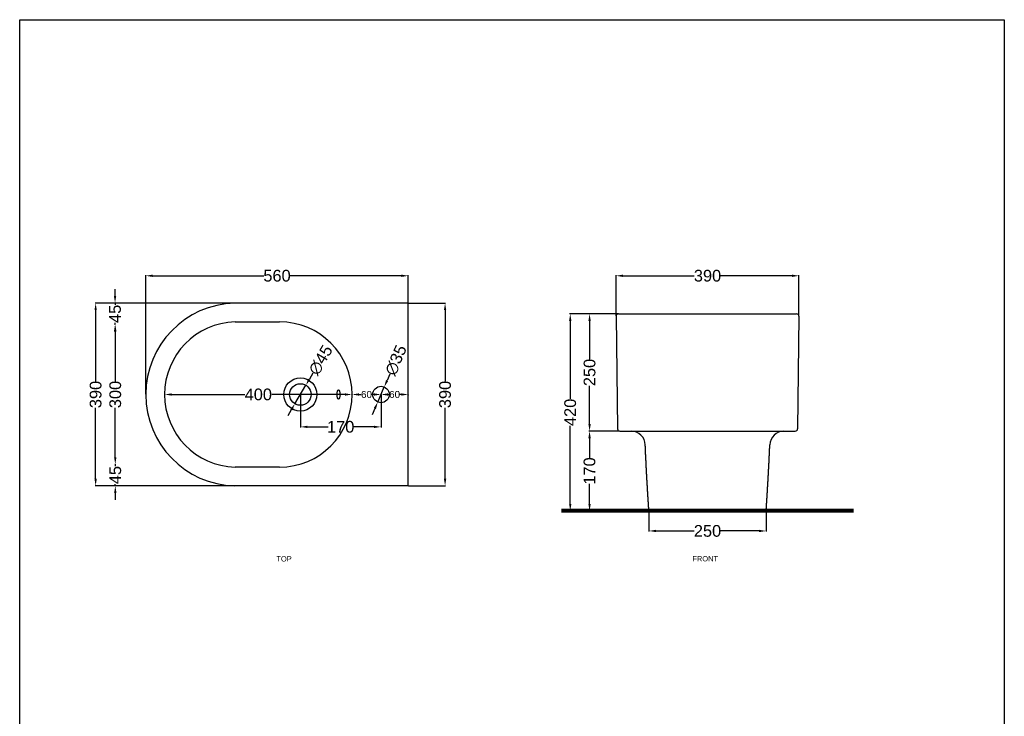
# Model space of a CAD drawing. Header units: millimetres. Extents: x -27314 to -21445, y -2449 to 6899.
# Tile 2 of 3: x -23545 to -21445, y -964 to 521. Entities that reach past the tile are written whole.
import ezdxf

# ---------------------------------------------------------------- set-up
doc = ezdxf.new("R2010")
doc.units = ezdxf.units.MM
doc.header["$MEASUREMENT"] = 0
doc.layers.add('Attacchi_Scarico', color=2, linetype='Continuous')
doc.layers.add('Quote', color=4, linetype='Continuous')
doc.layers.add('sezione linea', color=6, linetype='Continuous', lineweight=80)
doc.layers.add('Vista', color=8, linetype='Continuous', lineweight=15)
doc.styles.get("Standard").update_dxf_attribs({"font": 'arial.ttf'})
doc.dimstyles.new('ISO-25', dxfattribs={"dimtxt": 25, "dimasz": 15, "dimexe": 1.25, "dimexo": 0.625, "dimtad": 0, "dimdec": 0, "dimrnd": 5, "dimtxsty": 'Standard', "dimcen": 2.5, "dimadec": 0, "dimazin": 0, "dimtfac": 1, "dimtdec": 0, "dimtmove": 0, "dimatfit": 3, "dimfxl": 1, "dimarcsym": 0})

# ---------------------------------------------------------------- blocks, each defined once
blk = doc.blocks.new('*D437')
at = {"layer": 'Defpoints', "color": 0, "transparency": 16777216}
for p in [(-22716.7, -25.2), (-22716.7, -83.5), (-23276.5, -278.3)]:
    blk.add_point(p, dxfattribs=at)
at = {"layer": 'Quote', "color": 0, "lineweight": -2, "transparency": 16777216}
for p, q in [((-23276.5, -277.7), (-23276.5, -23.9)), ((-23261.5, -25.2), (-23024.8, -25.2)), ((-22731.7, -25.2), (-22968.4, -25.2)), ((-22716.7, -82.9), (-22716.7, -23.9))]:
    blk.add_line(p, q, dxfattribs=at)
at = {"layer": 'Quote', "color": 0, "transparency": 16777216}
for points in [[(-23261.5, -22.7), (-23261.5, -27.7), (-23276.5, -25.2)], [(-22731.7, -22.7), (-22731.7, -27.7), (-22716.7, -25.2)]]:
    blk.add_solid(points, dxfattribs=at)
at = {"layer": 'Quote', "color": 0, "transparency": 16777216, "insert": (-22996.6, -25.2), "char_height": 25, "attachment_point": 5}
blk.add_mtext('560', dxfattribs=at)
blk = doc.blocks.new('*D438')
at = {"layer": 'Defpoints', "color": 0, "transparency": 16777216}
for p in [(-23341.5, -129.3), (-23342.8, -427.2), (-23341.5, -427.2)]:
    blk.add_point(p, dxfattribs=at)
at = {"layer": 'Quote', "color": 0, "lineweight": -2, "transparency": 16777216}
for p, q in [((-23342.1, -129.3), (-23342.8, -129.3)), ((-23341.5, -144.3), (-23341.5, -250.1)), ((-23341.5, -412.2), (-23341.5, -306.5)), ((-23342.1, -427.2), (-23340.3, -427.2))]:
    blk.add_line(p, q, dxfattribs=at)
at = {"layer": 'Quote', "color": 0, "transparency": 16777216}
for points in [[(-23344, -144.3), (-23339, -144.3), (-23341.5, -129.3)], [(-23344, -412.2), (-23339, -412.2), (-23341.5, -427.2)]]:
    blk.add_solid(points, dxfattribs=at)
at = {"layer": 'Quote', "color": 0, "transparency": 16777216, "insert": (-23341.5, -278.3), "char_height": 25, "attachment_point": 5, "rotation": 90}
blk.add_mtext('300', dxfattribs=at)
blk = doc.blocks.new('*D458')
at = {"layer": 'Defpoints', "color": 0, "transparency": 16777216}
for p in [(-22716.7, -83.5), (-22716.7, -473), (-22638.1, -473)]:
    blk.add_point(p, dxfattribs=at)
at = {"layer": 'Quote', "color": 0, "lineweight": -2, "transparency": 16777216}
for p, q in [((-22716.1, -83.5), (-22636.9, -83.5)), ((-22638.1, -98.5), (-22638.1, -250.1)), ((-22638.1, -458), (-22638.1, -306.5)), ((-22716.1, -473), (-22636.9, -473))]:
    blk.add_line(p, q, dxfattribs=at)
at = {"layer": 'Quote', "color": 0, "transparency": 16777216}
for points in [[(-22640.6, -98.5), (-22635.6, -98.5), (-22638.1, -83.5)], [(-22640.6, -458), (-22635.6, -458), (-22638.1, -473)]]:
    blk.add_solid(points, dxfattribs=at)
at = {"layer": 'Quote', "color": 0, "transparency": 16777216, "insert": (-22638.1, -278.3), "char_height": 25, "attachment_point": 5, "rotation": 90}
blk.add_mtext('390', dxfattribs=at)
blk = doc.blocks.new('*D435')
at = {"layer": 'Defpoints', "color": 0, "transparency": 16777216}
for p in [(-23342, -83.5), (-23342, -83.5), (-23342, -129.3)]:
    blk.add_point(p, dxfattribs=at)
at = {"layer": 'Quote', "color": 0, "lineweight": -2, "transparency": 16777216}
for p, q in [((-23342, -68.5), (-23342, -53.5)), ((-23342.7, -83.5), (-23343.3, -83.5)), ((-23342, -83.5), (-23342, -87.3)), ((-23342, -129.3), (-23342, -125.6)), ((-23342.7, -129.3), (-23343.3, -129.3)), ((-23342, -144.3), (-23342, -159.3))]:
    blk.add_line(p, q, dxfattribs=at)
at = {"layer": 'Quote', "color": 0, "transparency": 16777216}
for points in [[(-23344.5, -68.5), (-23339.5, -68.5), (-23342, -83.5)], [(-23344.5, -144.3), (-23339.5, -144.3), (-23342, -129.3)]]:
    blk.add_solid(points, dxfattribs=at)
at = {"layer": 'Quote', "color": 0, "transparency": 16777216, "insert": (-23342, -106.4), "char_height": 25, "attachment_point": 5, "rotation": 90}
blk.add_mtext('45', dxfattribs=at)
blk = doc.blocks.new('*D436')
at = {"layer": 'Defpoints', "color": 0, "transparency": 16777216}
for p in [(-23341.5, -427.2), (-23341.5, -473), (-23341.2, -473)]:
    blk.add_point(p, dxfattribs=at)
at = {"layer": 'Quote', "color": 0, "lineweight": -2, "transparency": 16777216}
for p, q in [((-23341.5, -412.2), (-23341.5, -397.2)), ((-23342.1, -427.2), (-23342.8, -427.2)), ((-23341.5, -427.2), (-23341.5, -431)), ((-23341.8, -473), (-23342.8, -473)), ((-23341.5, -473), (-23341.5, -469.3)), ((-23341.5, -488), (-23341.5, -503))]:
    blk.add_line(p, q, dxfattribs=at)
at = {"layer": 'Quote', "color": 0, "transparency": 16777216}
for points in [[(-23344, -412.2), (-23339, -412.2), (-23341.5, -427.2)], [(-23344, -488), (-23339, -488), (-23341.5, -473)]]:
    blk.add_solid(points, dxfattribs=at)
at = {"layer": 'Quote', "color": 0, "transparency": 16777216, "insert": (-23341.5, -450.1), "char_height": 25, "attachment_point": 5, "rotation": 90}
blk.add_mtext('45', dxfattribs=at)
blk = doc.blocks.new('*D450')
at = {"layer": 'Defpoints', "color": 0, "transparency": 16777216}
for p in [(-22935.1, -258.6), (-22958.5, -298)]:
    blk.add_point(p, dxfattribs=at)
at = {"layer": 'Quote', "color": 0, "lineweight": -2, "transparency": 16777216}
for p, q in [((-22919.9, -232.8), (-22927.5, -245.7)), ((-22958.5, -298), (-22935.1, -258.6)), ((-22966.1, -310.9), (-22973.7, -323.8))]:
    blk.add_line(p, q, dxfattribs=at)
at = {"layer": 'Quote', "color": 0, "transparency": 16777216}
for points in [[(-22929.7, -244.4), (-22925.4, -246.9), (-22935.1, -258.6)], [(-22968.3, -309.6), (-22963.9, -312.2), (-22958.5, -298)]]:
    blk.add_solid(points, dxfattribs=at)
at = {"layer": 'Quote', "color": 0, "transparency": 16777216, "insert": (-22903.5, -205), "char_height": 25, "attachment_point": 5, "rotation": 59.4002}
blk.add_mtext('∅45', dxfattribs=at)
blk = doc.blocks.new('*D453')
at = {"layer": 'Defpoints', "color": 0, "transparency": 16777216}
for p in [(-22767.8, -262.3), (-22781.8, -294.3)]:
    blk.add_point(p, dxfattribs=at)
at = {"layer": 'Quote', "color": 0, "lineweight": -2, "transparency": 16777216}
for p, q in [((-22755.8, -234.8), (-22761.8, -248.5)), ((-22781.8, -294.3), (-22767.8, -262.3)), ((-22787.8, -308.1), (-22793.8, -321.8))]:
    blk.add_line(p, q, dxfattribs=at)
at = {"layer": 'Quote', "color": 0, "transparency": 16777216}
for points in [[(-22764.1, -247.5), (-22759.5, -249.5), (-22767.8, -262.3)], [(-22790.1, -307.1), (-22785.5, -309.1), (-22781.8, -294.3)]]:
    blk.add_solid(points, dxfattribs=at)
at = {"layer": 'Quote', "color": 0, "transparency": 16777216, "insert": (-22742.9, -205.2), "char_height": 25, "attachment_point": 5, "rotation": 66.4016}
blk.add_mtext('∅35', dxfattribs=at)
blk = doc.blocks.new('*D454')
at = {"layer": 'Defpoints', "color": 0, "transparency": 16777216}
for p in [(-22836.5, -278.3), (-22836.5, -278.3), (-22774.8, -278.3)]:
    blk.add_point(p, dxfattribs=at)
at = {"layer": 'Quote', "color": 0, "lineweight": -2, "transparency": 16777216}
for p, q in [((-22836.5, -277.7), (-22836.5, -277)), ((-22821.5, -278.3), (-22817.1, -278.3)), ((-22789.8, -278.3), (-22794.3, -278.3)), ((-22774.8, -278.9), (-22774.8, -279.5))]:
    blk.add_line(p, q, dxfattribs=at)
at = {"layer": 'Quote', "color": 0, "transparency": 16777216}
for points in [[(-22821.5, -275.8), (-22821.5, -280.8), (-22836.5, -278.3)], [(-22789.8, -275.8), (-22789.8, -280.8), (-22774.8, -278.3)]]:
    blk.add_solid(points, dxfattribs=at)
at = {"layer": 'Quote', "color": 0, "transparency": 16777216, "insert": (-22805.7, -278.3), "char_height": 25, "attachment_point": 5}
blk.add_mtext('{\\H0.6x;60}', dxfattribs=at)
blk = doc.blocks.new('*D455')
at = {"layer": 'Defpoints', "color": 0, "transparency": 16777216}
for p in [(-22329.9, -106.4), (-22268.4, -106.4), (-22265.4, -356.4)]:
    blk.add_point(p, dxfattribs=at)
at = {"layer": 'Quote', "color": 0, "lineweight": -2, "transparency": 16777216}
for p, q in [((-22269, -106.4), (-22331.2, -106.4)), ((-22329.9, -121.4), (-22329.9, -203)), ((-22329.9, -341.4), (-22329.9, -259.8)), ((-22266.1, -356.4), (-22331.2, -356.4))]:
    blk.add_line(p, q, dxfattribs=at)
at = {"layer": 'Quote', "color": 0, "transparency": 16777216}
for points in [[(-22332.4, -121.4), (-22327.4, -121.4), (-22329.9, -106.4)], [(-22332.4, -341.4), (-22327.4, -341.4), (-22329.9, -356.4)]]:
    blk.add_solid(points, dxfattribs=at)
at = {"layer": 'Quote', "color": 0, "transparency": 16777216, "insert": (-22329.9, -231.4), "char_height": 25, "attachment_point": 5, "rotation": 90}
blk.add_mtext('250', dxfattribs=at)
blk = doc.blocks.new('*D456')
at = {"layer": 'Defpoints', "color": 0, "transparency": 16777216}
for p in [(-22270.4, -356.4), (-22330, -526.4), (-22265.1, -526.4)]:
    blk.add_point(p, dxfattribs=at)
at = {"layer": 'Quote', "color": 0, "lineweight": -2, "transparency": 16777216}
for p, q in [((-22271, -356.4), (-22331.2, -356.4)), ((-22330, -371.4), (-22330, -414.4)), ((-22330, -511.4), (-22330, -468.4)), ((-22265.7, -526.4), (-22331.2, -526.4))]:
    blk.add_line(p, q, dxfattribs=at)
at = {"layer": 'Quote', "color": 0, "transparency": 16777216}
for points in [[(-22332.5, -371.4), (-22327.5, -371.4), (-22330, -356.4)], [(-22332.5, -511.4), (-22327.5, -511.4), (-22330, -526.4)]]:
    blk.add_solid(points, dxfattribs=at)
at = {"layer": 'Quote', "color": 0, "transparency": 16777216, "insert": (-22330, -441.4), "char_height": 25, "attachment_point": 5, "rotation": 90}
blk.add_mtext('170', dxfattribs=at)
blk = doc.blocks.new('*D432')
at = {"layer": 'Defpoints', "color": 0, "transparency": 16777216}
for p in [(-22268.4, -106.4), (-22371.2, -526.4), (-22265.1, -526.4)]:
    blk.add_point(p, dxfattribs=at)
at = {"layer": 'Quote', "color": 0, "lineweight": -2, "transparency": 16777216}
for p, q in [((-22269, -106.4), (-22372.5, -106.4)), ((-22371.2, -121.4), (-22371.2, -287.7)), ((-22371.2, -511.4), (-22371.2, -345.1)), ((-22265.7, -526.4), (-22372.5, -526.4))]:
    blk.add_line(p, q, dxfattribs=at)
at = {"layer": 'Quote', "color": 0, "transparency": 16777216}
for points in [[(-22373.7, -121.4), (-22368.7, -121.4), (-22371.2, -106.4)], [(-22373.7, -511.4), (-22368.7, -511.4), (-22371.2, -526.4)]]:
    blk.add_solid(points, dxfattribs=at)
at = {"layer": 'Quote', "color": 0, "transparency": 16777216, "insert": (-22371.2, -316.4), "char_height": 25, "attachment_point": 5, "rotation": 90}
blk.add_mtext('420', dxfattribs=at)
blk = doc.blocks.new('*D448')
at = {"layer": 'Defpoints', "color": 0, "transparency": 16777216}
for p in [(-21883.4, -25.2), (-22273.4, -111.4), (-21883.4, -111.4)]:
    blk.add_point(p, dxfattribs=at)
at = {"layer": 'Quote', "color": 0, "lineweight": -2, "transparency": 16777216}
for p, q in [((-22273.4, -110.8), (-22273.4, -23.9)), ((-22258.4, -25.2), (-22106.6, -25.2)), ((-21898.4, -25.2), (-22050.2, -25.2)), ((-21883.4, -110.8), (-21883.4, -23.9))]:
    blk.add_line(p, q, dxfattribs=at)
at = {"layer": 'Quote', "color": 0, "transparency": 16777216}
for points in [[(-22258.4, -22.7), (-22258.4, -27.7), (-22273.4, -25.2)], [(-21898.4, -22.7), (-21898.4, -27.7), (-21883.4, -25.2)]]:
    blk.add_solid(points, dxfattribs=at)
at = {"layer": 'Quote', "color": 0, "transparency": 16777216, "insert": (-22078.4, -25.2), "char_height": 25, "attachment_point": 5}
blk.add_mtext('390', dxfattribs=at)
blk = doc.blocks.new('*D428')
at = {"layer": 'Defpoints', "color": 0, "transparency": 16777216}
for p in [(-22774.8, -278.3), (-22774.8, -278.3), (-22716.7, -278.3)]:
    blk.add_point(p, dxfattribs=at)
at = {"layer": 'Quote', "color": 0, "lineweight": -2, "transparency": 16777216}
for p, q in [((-22774.8, -277.7), (-22774.8, -277)), ((-22759.8, -278.3), (-22757.2, -278.3)), ((-22731.7, -278.3), (-22734.4, -278.3)), ((-22716.7, -278.9), (-22716.7, -279.5))]:
    blk.add_line(p, q, dxfattribs=at)
at = {"layer": 'Quote', "color": 0, "transparency": 16777216}
for points in [[(-22759.8, -275.8), (-22759.8, -280.8), (-22774.8, -278.3)], [(-22731.7, -275.8), (-22731.7, -280.8), (-22716.7, -278.3)]]:
    blk.add_solid(points, dxfattribs=at)
at = {"layer": 'Quote', "color": 0, "transparency": 16777216, "insert": (-22745.8, -278.3), "char_height": 25, "attachment_point": 5}
blk.add_mtext('{\\H0.6x;60}', dxfattribs=at)
blk = doc.blocks.new('*D471')
at = {"layer": 'Defpoints', "color": 0, "transparency": 16777216}
for p in [(-23236.5, -277.4), (-22836.5, -278.3), (-22836.5, -278.3)]:
    blk.add_point(p, dxfattribs=at)
at = {"layer": 'Quote', "color": 0, "lineweight": -2, "transparency": 16777216}
for p, q in [((-23236.5, -278), (-23236.5, -279.5)), ((-23221.5, -278.3), (-23065.2, -278.3)), ((-22851.5, -278.3), (-23007.8, -278.3)), ((-22836.5, -277.7), (-22836.5, -277))]:
    blk.add_line(p, q, dxfattribs=at)
at = {"layer": 'Quote', "color": 0, "transparency": 16777216}
for points in [[(-23221.5, -275.8), (-23221.5, -280.8), (-23236.5, -278.3)], [(-22851.5, -275.8), (-22851.5, -280.8), (-22836.5, -278.3)]]:
    blk.add_solid(points, dxfattribs=at)
at = {"layer": 'Quote', "color": 0, "transparency": 16777216, "insert": (-23036.5, -278.3), "char_height": 25, "attachment_point": 5}
blk.add_mtext('400', dxfattribs=at)
blk = doc.blocks.new('*D469')
at = {"layer": 'Defpoints', "color": 0, "transparency": 16777216}
for p in [(-23086.7, -83.5), (-23383.4, -473), (-23086.7, -473)]:
    blk.add_point(p, dxfattribs=at)
at = {"layer": 'Quote', "color": 0, "lineweight": -2, "transparency": 16777216}
for p, q in [((-23087.3, -83.5), (-23384.6, -83.5)), ((-23383.4, -98.5), (-23383.4, -250.1)), ((-23383.4, -458), (-23383.4, -306.5)), ((-23087.3, -473), (-23384.6, -473))]:
    blk.add_line(p, q, dxfattribs=at)
at = {"layer": 'Quote', "color": 0, "transparency": 16777216}
for points in [[(-23385.9, -98.5), (-23380.9, -98.5), (-23383.4, -83.5)], [(-23385.9, -458), (-23380.9, -458), (-23383.4, -473)]]:
    blk.add_solid(points, dxfattribs=at)
at = {"layer": 'Quote', "color": 0, "transparency": 16777216, "insert": (-23383.4, -278.3), "char_height": 25, "attachment_point": 5, "rotation": 90}
blk.add_mtext('390', dxfattribs=at)
blk = doc.blocks.new('*D487')
at = {"layer": 'Defpoints', "color": 0, "transparency": 16777216}
for p in [(-22946.8, -278.3), (-22774.8, -279.5), (-22946.8, -347.3)]:
    blk.add_point(p, dxfattribs=at)
at = {"layer": 'Quote', "color": 0, "lineweight": -2, "transparency": 16777216}
for p, q in [((-22946.8, -278.9), (-22946.8, -348.5)), ((-22774.8, -280.2), (-22774.8, -348.5)), ((-22931.8, -347.3), (-22887.8, -347.3)), ((-22789.8, -347.3), (-22833.8, -347.3))]:
    blk.add_line(p, q, dxfattribs=at)
at = {"layer": 'Quote', "color": 0, "transparency": 16777216}
for points in [[(-22931.8, -344.8), (-22931.8, -349.8), (-22946.8, -347.3)], [(-22789.8, -344.8), (-22789.8, -349.8), (-22774.8, -347.3)]]:
    blk.add_solid(points, dxfattribs=at)
at = {"layer": 'Quote', "color": 0, "transparency": 16777216, "insert": (-22860.8, -347.3), "char_height": 25, "attachment_point": 5}
blk.add_mtext('170', dxfattribs=at)
blk = doc.blocks.new('*D490')
at = {"layer": 'Defpoints', "color": 0, "transparency": 16777216}
for p in [(-22203.4, -526.4), (-21953.4, -526.4), (-21953.4, -569.2)]:
    blk.add_point(p, dxfattribs=at)
at = {"layer": 'Quote', "color": 0, "lineweight": -2, "transparency": 16777216}
for p, q in [((-22203.4, -527), (-22203.4, -570.5)), ((-21953.4, -527), (-21953.4, -570.5)), ((-22188.4, -569.2), (-22106.8, -569.2)), ((-21968.4, -569.2), (-22050, -569.2))]:
    blk.add_line(p, q, dxfattribs=at)
at = {"layer": 'Quote', "color": 0, "transparency": 16777216}
for points in [[(-22188.4, -566.7), (-22188.4, -571.7), (-22203.4, -569.2)], [(-21968.4, -566.7), (-21968.4, -571.7), (-21953.4, -569.2)]]:
    blk.add_solid(points, dxfattribs=at)
at = {"layer": 'Quote', "color": 0, "transparency": 16777216, "insert": (-22078.4, -569.2), "char_height": 25, "attachment_point": 5}
blk.add_mtext('250', dxfattribs=at)

msp = doc.modelspace()

# ---------------------------------------------------------------- linework, layer by layer
at = {"layer": 'Quote'}
msp.add_lwpolyline([(-23545.4, 520.7), (-21445.4, 520.7), (-21445.4, -2449.3), (-23545.4, -2449.3), (-23545.4, 520.7)], dxfattribs=at)
at = {"layer": 'sezione linea'}
msp.add_line((-21767.2, -526.4), (-22389.6, -526.4), dxfattribs=at)
at = {"layer": 'Vista', "color": 8, "lineweight": -3}
for p, q in [((-22716.7, -83.5), (-23086.7, -83.5)), ((-22716.7, -473), (-22716.7, -83.5)), ((-23085.5, -123.5), (-22991.1, -123.5)), ((-22273.4, -111.4), (-22270.4, -351.5)), ((-22268.4, -106.4), (-21888.4, -106.4)), ((-21883.4, -111.4), (-21886.3, -351.5)), ((-22265.4, -356.4), (-21891.3, -356.4)), ((-22991.3, -433), (-23085.5, -433.1)), ((-22716.7, -473), (-23086.7, -473))]:
    msp.add_line(p, q, dxfattribs=at)
for centre, radius in [((-22946.8, -278.3), 35.4), ((-22946.8, -278.3), 22.9), ((-22774.8, -278.3), 17.5)]:
    msp.add_circle(centre, radius, dxfattribs=at)
for centre, radius, start, end in [((-23081.7, -278.3), 194.8, 91.4707, 268.5293), ((-23081.7, -278.3), 154.8, 91.4707, 268.5293), ((-22991.3, -278.3), 154.8, 270, 90), ((-22268.4, -111.4), 5, 90, 180), ((-21888.4, -111.4), 5, 0, 90), ((-22265.4, -351.4), 5, 180.7015, 270), ((-22241.5, -386.5), 30.3, 1.8858, 89.5102), ((-21915.2, -386.5), 30.3, 90.4898, 178.1142), ((-21891.3, -351.4), 5, 270, 359.2985)]:
    msp.add_arc(centre, radius, start, end, dxfattribs=at)
msp.add_ellipse((-22865.3, -278.3), major_axis=(0, 10), ratio=0.306837, dxfattribs=at)
for points, weights in [([(-22923.7, -278.3), (-22923.7, -278.3), (-22923.7, -278.3)], [1, 0.999999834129, 1]), ([(-22911.2, -278.2), (-22911.2, -278.3), (-22911.2, -278.3)], [1, 0.999999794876, 1]), ([(-22911.2, -278.3), (-22911.2, -278.3), (-22911.2, -278.3)], [1, 0.999999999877, 1])]:
    msp.add_rational_spline(points, weights, degree=2, dxfattribs=at)
for points in [[(-22203.4, -526.4), (-22208.2, -456), (-22211.2, -385.5)], [(-21953.4, -526.4), (-21948.5, -456), (-21945.5, -385.5)]]:
    msp.add_open_spline(points, degree=2, dxfattribs=at)

# ---------------------------------------------------------------- texts
at = {"layer": 'Attacchi_Scarico'}
for s, p in [('TOP', (-22997.9, -634.3)), ('FRONT', (-22110.7, -634.1))]:
    msp.add_text(s, height=11.38, dxfattribs=at).set_placement(p)

# ---------------------------------------------------------------- dimensions: what is measured, and where the dimension line sits
at = {"layer": 'Quote'}
for base, p1, p2, picture, middle in [((-22716.7, -25.2), (-23276.5, -278.3), (-22716.7, -83.5), '*D437', (-22996.6, -25.2)), ((-21883.4, -25.2), (-22273.4, -111.4), (-21883.4, -111.4), '*D448', (-22078.4, -25.2)), ((-22836.5, -278.3), (-23236.5, -277.4), (-22836.5, -278.3), '*D471', (-23036.5, -278.3)), ((-22946.8, -347.3), (-22774.8, -279.5), (-22946.8, -278.3), '*D487', (-22860.8, -347.3))]:
    dim = msp.add_linear_dim(base=base, p1=p1, p2=p2, dimstyle='ISO-25', dxfattribs=at)
    dim.commit()
    dim.dimension.update_dxf_attribs({"geometry": picture, "text_midpoint": middle})
for base, p1, p2, picture, middle in [((-23342, -83.5), (-23342, -129.3), (-23342, -83.5), '*D435', (-23342, -106.4)), ((-23383.3793, -473.0443), (-23086.7123, -83.5435), (-23086.7123, -473.0443), '*D469', (-23383.3793, -278.2939)), ((-22638.1241, -473.0443), (-22716.7123, -83.5387), (-22716.7123, -473.0443), '*D458', (-22638.1241, -278.2915)), ((-22371.2, -526.4), (-22268.4, -106.4), (-22265.1, -526.4), '*D432', (-22371.2, -316.4)), ((-22329.9, -106.4), (-22265.4, -356.4), (-22268.4, -106.4), '*D455', (-22329.9, -231.4)), ((-23341.5, -427.2), (-23341.5, -129.3), (-23342.8, -427.2), '*D438', (-23341.5, -278.3)), ((-22330, -526.4), (-22270.4, -356.4), (-22265.1, -526.4), '*D456', (-22330, -441.4)), ((-23341.5, -473), (-23341.5, -427.2), (-23341.2, -473), '*D436', (-23341.5, -450.1))]:
    dim = msp.add_linear_dim(base=base, p1=p1, p2=p2, angle=90, dimstyle='ISO-25', dxfattribs=at)
    dim.commit()
    dim.dimension.update_dxf_attribs({"geometry": picture, "text_midpoint": middle})
for p1, p2, picture, middle in [((-22958.5, -298), (-22935.1, -258.6), '*D450', (-22903.5, -205)), ((-22781.8, -294.3), (-22767.8, -262.3), '*D453', (-22742.9, -205.2))]:
    dim = msp.add_diameter_dim_2p(p1=p1, p2=p2, dimstyle='ISO-25', dxfattribs=at)
    dim.commit()
    dim.dimension.update_dxf_attribs({"geometry": picture, "text_midpoint": middle})
for base, p1, p2, text, picture, middle in [((-22836.5, -278.3), (-22774.8, -278.3), (-22836.5, -278.3), '{\\H0.6x;<>}', '*D454', (-22805.7, -278.3)), ((-22774.8, -278.3), (-22716.7, -278.3), (-22774.8, -278.3), '{\\H0.6x;<>}', '*D428', (-22745.8, -278.3)), ((-21953.4, -569.2), (-22203.4, -526.4), (-21953.4, -526.4), '250', '*D490', (-22078.4, -569.2))]:
    dim = msp.add_linear_dim(base=base, p1=p1, p2=p2, text=text, dimstyle='ISO-25', dxfattribs=at)
    dim.commit()
    dim.dimension.update_dxf_attribs({"geometry": picture, "text_midpoint": middle})

doc.saveas('drawing.dxf')
